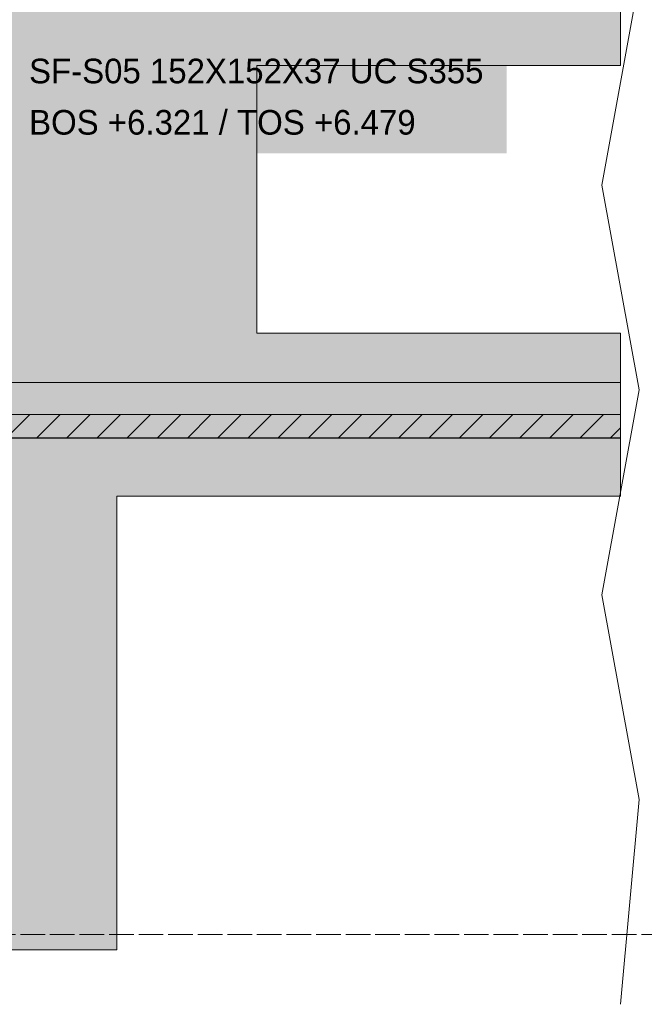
# Model space of a CAD drawing. Header units: millimetres. Extents: x 17 to 413, y 4 to 292.
# Tile 38 of 57: x 192 to 224, y 180 to 231. Entities that reach past the tile are written whole.
import ezdxf

# ---------------------------------------------------------------- set-up
doc = ezdxf.new("R2010")
doc.units = ezdxf.units.MM
doc.linetypes.add('DASHED', pattern=[1.524, 1.27, -0.254])
for name, color, linetype in [('FILL-LIGHT', 7, 'Continuous'), ('FILL-WHITE', 7, 'Continuous'), ('LINE-CORE', 7, 'Continuous'), ('LINE-INK', 7, 'Continuous'), ('LINE-STEEL-DASH', 7, 'DASHED'), ('LINE-STEEL_GREY', 7, 'Continuous'), ('TEXT-INK', 7, 'Continuous')]:
    doc.layers.add(name, color=color, linetype=linetype)

msp = doc.modelspace()

# ---------------------------------------------------------------- hatches: boundary and pattern name
at = {"layer": 'FILL-LIGHT', "true_color": 0xcccccf}
h = msp.add_hatch(color=254, dxfattribs=at)
h.dxf.hatch_style = 1
h.paths.add_polyline_path([(222.926, 210.5), (222.926, 209.3), (193.475, 209.3), (189.5, 209.3), (189.5, 209.396), (189.5, 210.5)])
at = {"layer": 'FILL-WHITE', "true_color": 0xffffff}
h = msp.add_hatch(color=7, dxfattribs=at)
h.dxf.hatch_style = 1
h.paths.add_polyline_path([(191.227, 235.1), (222.926, 235.1), (222.926, 228.504), (204.182, 228.504), (204.182, 214.7), (222.926, 214.7), (222.926, 212.161), (191.227, 212.161)])
h = msp.add_hatch(color=7, dxfattribs=at)
h.dxf.hatch_style = 1
h.paths.add_polyline_path([(191.227, 235.1), (222.926, 235.1), (222.926, 228.504), (204.182, 228.504), (204.182, 214.7), (222.926, 214.7), (222.926, 212.161), (191.227, 212.161)])
h = msp.add_hatch(color=7, dxfattribs=at)
h.dxf.hatch_style = 1
h.paths.add_polyline_path([(192.154, 223.979), (217.07, 223.979), (217.07, 229.371), (192.154, 229.371)])
h = msp.add_hatch(color=7, dxfattribs=at)
h.dxf.hatch_style = 1
h.paths.add_polyline_path([(191.227, 212.161), (222.926, 212.161), (222.926, 206.304), (196.982, 206.304), (196.982, 182.9), (191.227, 182.9), (191.227, 212.161)])
h = msp.add_hatch(color=7, dxfattribs=at)
h.dxf.hatch_style = 1
h.paths.add_polyline_path([(191.227, 212.161), (222.926, 212.161), (222.926, 210.51), (191.227, 210.51)])
h = msp.add_hatch(color=7, dxfattribs=at)
h.dxf.hatch_style = 1
h.paths.add_polyline_path([(191.227, 210.51), (222.926, 210.51), (222.926, 209.29), (191.227, 209.29)])
h = msp.add_hatch(color=7, dxfattribs=at)
h.dxf.hatch_style = 1
h.paths.add_polyline_path([(222.926, 209.29), (222.926, 206.304), (196.982, 206.304), (196.982, 182.9), (191.227, 182.9), (191.227, 209.29)])
h = msp.add_hatch(color=7, dxfattribs=at)
h.dxf.hatch_style = 1
h.paths.add_polyline_path([(148.25, 194.108), (195.47, 194.108), (195.47, 199.5), (148.25, 199.5)])

# ---------------------------------------------------------------- linework, layer by layer
at = {"layer": 'LINE-CORE', "lineweight": 5}
for points in [[(191.227, 235.1), (191.227, 235.1), (222.926, 235.1), (222.926, 228.504), (204.182, 228.504), (204.182, 214.7), (222.926, 214.7), (222.926, 212.161), (191.227, 212.161), (191.227, 235.1)], [(191.227, 235.1), (222.926, 235.1), (222.926, 228.504), (204.182, 228.504), (204.182, 214.7), (222.926, 214.7), (222.926, 212.161), (191.227, 212.161)], [(191.227, 212.161), (222.926, 212.161), (222.926, 206.304), (196.982, 206.304), (196.982, 182.9), (196.982, 182.9), (196.982, 182.9), (196.982, 182.9), (191.227, 182.9), (191.227, 212.161), (191.227, 212.161)], [(191.227, 212.161), (222.926, 212.161), (222.926, 210.51), (191.227, 210.51)], [(191.227, 210.51), (222.926, 210.51), (222.926, 209.29), (191.227, 209.29), (191.227, 209.29)], [(222.926, 209.29), (222.926, 206.304), (196.982, 206.304), (196.982, 182.9), (191.227, 182.9), (191.227, 209.29)]]:
    msp.add_lwpolyline(points, close=True, dxfattribs=at)
at = {"layer": 'LINE-INK', "lineweight": 5}
for p, q in [((221.966, 222.328), (223.886, 232.885)), ((223.886, 211.771), (221.966, 222.328)), ((221.966, 201.214), (223.886, 211.771)), ((223.886, 190.657), (221.966, 201.214)), ((222.926, 180.1), (223.886, 190.657))]:
    msp.add_line(p, q, dxfattribs=at)
msp.add_lwpolyline([(222.926, 210.5), (222.926, 209.3), (193.475, 209.3), (189.5, 209.3), (189.5, 209.396), (189.5, 210.5)], close=True, dxfattribs=at)
at = {"layer": 'LINE-STEEL-DASH', "lineweight": 5}
msp.add_line((85.326, 183.7), (226.126, 183.7), dxfattribs=at)
at = {"layer": 'LINE-STEEL_GREY', "lineweight": 5}
for p, q in [((191.293, 209.3), (192.493, 210.5)), ((192.849, 209.3), (194.049, 210.5)), ((194.404, 209.3), (195.604, 210.5)), ((195.96, 209.3), (197.16, 210.5)), ((197.516, 209.3), (198.716, 210.5)), ((199.071, 209.3), (200.271, 210.5)), ((200.627, 209.3), (201.827, 210.5)), ((202.183, 209.3), (203.383, 210.5)), ((203.738, 209.3), (204.938, 210.5)), ((205.294, 209.3), (206.494, 210.5)), ((206.849, 209.3), (208.049, 210.5)), ((208.405, 209.3), (209.605, 210.5)), ((209.961, 209.3), (211.161, 210.5)), ((211.516, 209.3), (212.716, 210.5)), ((213.072, 209.3), (214.272, 210.5)), ((214.628, 209.3), (215.828, 210.5)), ((216.183, 209.3), (217.383, 210.5)), ((217.739, 209.3), (218.939, 210.5)), ((219.295, 209.3), (220.495, 210.5)), ((220.85, 209.3), (222.05, 210.5)), ((222.406, 209.3), (222.926, 209.82))]:
    msp.add_line(p, q, dxfattribs=at)

# ---------------------------------------------------------------- texts
at = {"layer": 'TEXT-INK'}
for s, p in [('SF-S05 152X152X37 UC S355', (192.454, 227.581)), ('BOS +6.321 / TOS +6.479', (192.454, 224.935))]:
    msp.add_text(s, height=1.27, dxfattribs=at).set_placement(p)

doc.saveas('drawing.dxf')
